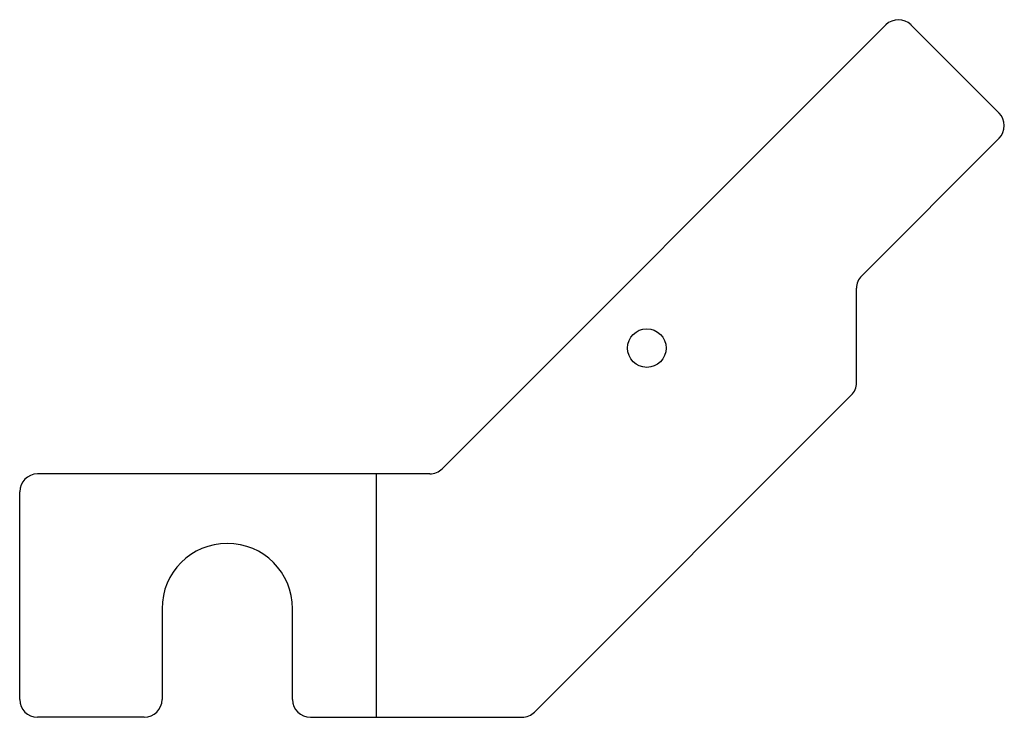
# Model space of a CAD drawing. Extents: x -64 to 102, y 0 to 118.
import ezdxf
from ezdxf.lldxf.tags import DXFTag

# ---------------------------------------------------------------- set-up
doc = ezdxf.new("R2010")
doc.units = 0
for name, color, linetype in [('DOWN_CENTERLINES', 7, 'CONTINUOUS'), ('INTERIOR_LOOPS', 7, 'CONTINUOUS'), ('OUTER_LOOP', 7, 'CONTINUOUS')]:
    doc.layers.add(name, color=color, linetype=linetype)
tags = doc.linetypes.add('CENTER2', pattern=[28.575, 19.05, -3.175, 3.175, -3.175]).pattern_tags.tags
tags[10:11] = [DXFTag(74, 4), DXFTag(75, 0), DXFTag(340, '0'), DXFTag(46, 0.0), DXFTag(50, 0.0), DXFTag(44, 0.0), DXFTag(45, 0.0)]
tags[8:9] = [DXFTag(74, 4), DXFTag(75, 0), DXFTag(340, '0'), DXFTag(46, 0.0), DXFTag(50, 0.0), DXFTag(44, 0.0), DXFTag(45, 0.0)]
tags[6:7] = [DXFTag(74, 4), DXFTag(75, 0), DXFTag(340, '0'), DXFTag(46, 0.0), DXFTag(50, 0.0), DXFTag(44, 0.0), DXFTag(45, 0.0)]
tags[4:5] = [DXFTag(74, 4), DXFTag(75, 0), DXFTag(340, '0'), DXFTag(46, 0.0), DXFTag(50, 0.0), DXFTag(44, 0.0), DXFTag(45, 0.0)]

msp = doc.modelspace()

# ---------------------------------------------------------------- linework, layer by layer
at = {"layer": 'DOWN_CENTERLINES', "color": 4, "linetype": 'CENTER2'}
msp.add_line((-4.18, 0), (-4.18, 41), dxfattribs=at)
at = {"layer": 'INTERIOR_LOOPS', "color": 3, "linetype": 'CONTINUOUS'}
msp.add_circle((41.36, 62.21), 3.25, dxfattribs=at)
at = {"layer": 'OUTER_LOOP', "color": 3, "linetype": 'CONTINUOUS'}
for p, q in [((81.66, 116.66), (6.88, 41.88)), ((100.75, 101.81), (85.9, 116.66)), ((77.59, 74.41), (100.75, 97.57)), ((76.71, 56.38), (76.71, 72.28)), ((22.45, 0.88), (75.83, 54.26)), ((4.76, 41), (-61.36, 41)), ((-64.36, 3), (-64.36, 38)), ((-40.36, 18.3), (-40.36, 3)), ((-18.36, 3), (-18.36, 18.3)), ((-43.36, 0), (-61.36, 0)), ((-15.36, 0), (20.33, 0))]:
    msp.add_line(p, q, dxfattribs=at)
for centre, radius, start, end in [((83.78, 114.54), 3, 45, 135), ((98.63, 99.69), 3, 315, 45), ((79.71, 72.28), 3, 135, 180), ((73.71, 56.38), 3, 315, 0), ((4.76, 44), 3, 270, 315), ((-61.36, 38), 3, 90, 180), ((-29.36, 18.3), 11, 0, 180), ((-61.36, 3), 3, 180, 270), ((-43.36, 3), 3, 270, 360), ((-15.36, 3), 3, 180, 270), ((20.33, 3), 3, 270, 315)]:
    msp.add_arc(centre, radius, start, end, dxfattribs=at)

doc.saveas('drawing.dxf')
